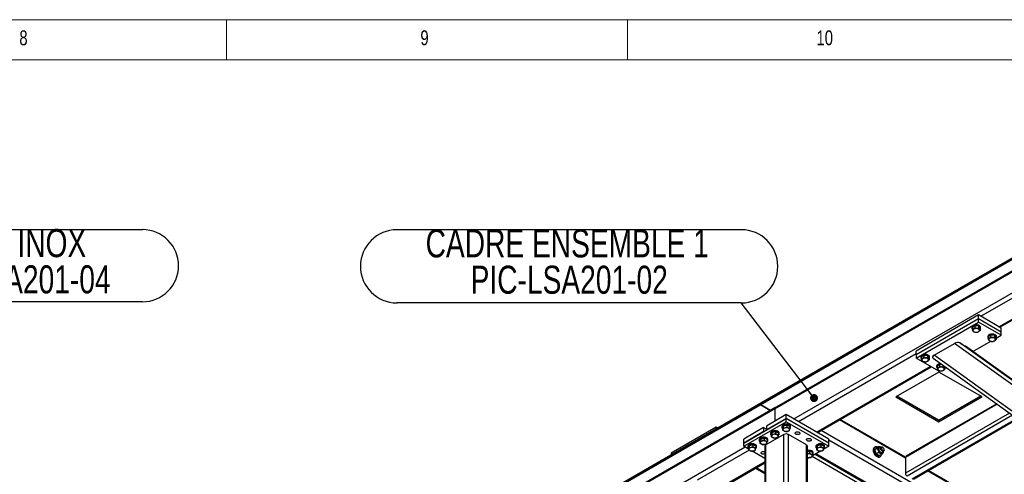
# Model space of a CAD drawing. Header units: millimetres. Extents: x 5 to 589, y 5 to 415.
# Tile 60 of 74: x 371 to 494, y 358 to 415. Entities that reach past the tile are written whole.
import ezdxf

# ---------------------------------------------------------------- set-up
doc = ezdxf.new("R2010")
doc.units = ezdxf.units.MM
doc.layers.add('NOTES', color=6, linetype='Continuous')
doc.layers.add('TRAIT-FORT', color=4, linetype='Continuous', lineweight=25)
doc.styles.add('SLDTEXTSTYLE0', font='TXT', dxfattribs={"width": 0.75})
doc.dimstyles.new('SLDDIMSTYLE4', dxfattribs={"dimtxt": 0.18, "dimasz": 1, "dimexe": 0, "dimexo": 0.0625, "dimgap": 0, "dimtad": 0, "dimtih": 1, "dimtoh": 1, "dimdec": 0, "dimrnd": 1e-09, "dimzin": 0, "dimdsep": 46, "dimtxsty": 'Standard', "dimblk1": 'DOT', "dimblk2": 'DOT', "dimsah": 1, "dimcen": 0.09, "dimadec": 0, "dimazin": 0, "dimtfac": 1, "dimtdec": 0, "dimtofl": 0, "dimtmove": 0, "dimatfit": 3, "dimldrblk": 'DOT', "dimfxl": 1, "dimfrac": 2, "dimtolj": 1, "dimtzin": 0, "dimarcsym": 0})

# ---------------------------------------------------------------- blocks, each defined once
blk = doc.blocks.new('SW_NOTE_13')
at = {"layer": 'NOTES', "color": 0}
for p, q in [((4.5, 4.5), (37.06, 4.5)), ((37.06, -4.5), (4.5, -4.5))]:
    blk.add_line(p, q, dxfattribs=at)
for centre, start, end in [((4.5, 0), 90, 270), ((37.06, 0), 270, 90)]:
    blk.add_arc(centre, 4.5, start, end, dxfattribs=at)
at = {"layer": 'NOTES', "color": 0, "char_height": 3.5, "attachment_point": 2, "style": 'SLDTEXTSTYLE0'}
for s, insert in [('TOLE INOX', (20.69, 4.57)), ('PIC-LSA201-04', (20.8, 0.05))]:
    blk.add_mtext(s, dxfattribs=dict(at, insert=insert))
blk = doc.blocks.new('SW_NOTE_15')
at = {"layer": 'NOTES', "color": 0}
for p, q in [((-42.92, 9.13), (0, 9.13)), ((0, 0), (-42.92, 0))]:
    blk.add_line(p, q, dxfattribs=at)
for centre, start, end in [((-42.92, 4.56), 90, 270), ((0, 4.56), 270, 90)]:
    blk.add_arc(centre, 4.56, start, end, dxfattribs=at)
at = {"layer": 'NOTES', "color": 0, "char_height": 3.5, "attachment_point": 2, "style": 'SLDTEXTSTYLE0'}
for s, insert in [('CADRE ENSEMBLE 1', (-21.7, 9.17)), ('PIC-LSA201-02', (-21.45, 4.64))]:
    blk.add_mtext(s, dxfattribs=dict(at, insert=insert))
blk = doc.blocks.new('_Dot')
at = {"color": 0, "linetype": 'ByBlock', "lineweight": -2}
blk.add_line((-0.5, 0), (-1, 0), dxfattribs=at)
at = {"color": 0, "linetype": 'ByBlock', "const_width": 0.5}
blk.add_lwpolyline([(-0.25, 0, 1), (0.25, 0, 1)], format="xyb", close=True, dxfattribs=at)

msp = doc.modelspace()

# ---------------------------------------------------------------- linework, layer by layer
at = {"color": 7, "linetype": 'Continuous', "lineweight": 18}
for p, q in [((589, 415), (5, 415)), ((397, 415), (397, 410)), ((447, 410), (447, 415)), ((584, 410), (10, 410))]:
    msp.add_line(p, q, dxfattribs=at)
at = {"layer": 'TRAIT-FORT', "color": 4, "linetype": 'Continuous', "lineweight": 25}
for p, q in [((463.594, 367.232), (502.131, 389.479)), ((463.594, 367.171), (502.131, 389.418)), ((502.131, 389.254), (463.594, 367.007)), ((465.362, 366.477), (502.131, 387.703)), ((502.131, 387.838), (465.527, 366.708)), ((467.73, 365.231), (497.004, 382.131)), ((491.03, 378.028), (497.492, 381.759)), ((493.292, 376.722), (499.468, 380.287)), ((493.409, 376.654), (499.468, 380.152)), ((490.747, 378.192), (482.969, 373.701)), ((490.747, 377.702), (490.747, 378.192)), ((493.575, 376.559), (490.747, 378.192)), ((490.747, 377.702), (482.969, 373.211)), ((482.969, 372.803), (490.747, 377.293)), ((493.575, 376.069), (490.747, 377.702)), ((490.747, 377.293), (490.747, 377.702)), ((493.575, 375.661), (490.747, 377.293)), ((489.914, 376.64), (489.914, 376.559)), ((490.279, 376.821), (489.978, 376.598)), ((489.978, 376.598), (489.978, 376.353)), ((490.279, 376.821), (490.279, 376.576)), ((490.765, 376.782), (490.279, 376.821)), ((490.765, 376.782), (490.765, 376.537)), ((490.765, 376.782), (490.95, 376.52)), ((490.95, 376.52), (490.95, 376.275)), ((491.014, 376.559), (491.014, 376.64)), ((492.259, 375.678), (491.958, 375.455)), ((492.259, 375.678), (492.259, 375.433)), ((492.745, 375.639), (492.259, 375.678)), ((492.745, 375.639), (492.745, 375.394)), ((492.745, 375.639), (492.93, 375.377)), ((492.959, 375.305), (493.575, 375.661)), ((493.575, 376.069), (493.575, 376.559)), ((493.575, 375.661), (493.575, 376.069)), ((485.204, 373.175), (487.761, 374.651)), ((498.525, 366.92), (487.761, 374.651)), ((488.423, 374.707), (489.095, 374.319)), ((498.525, 367.45), (488.423, 374.707)), ((490.057, 373.629), (492.279, 374.912)), ((491.894, 375.497), (491.894, 375.416)), ((491.958, 375.455), (491.958, 375.21)), ((492.93, 375.377), (492.93, 375.132)), ((492.994, 375.416), (492.994, 375.497)), ((468.296, 364.905), (482.969, 373.375)), ((482.969, 373.211), (482.969, 373.701)), ((482.969, 373.211), (482.969, 372.803)), ((498.525, 363.606), (485.204, 373.175)), ((498.525, 367.545), (489.095, 374.319)), ((498.525, 367.547), (489.116, 374.305)), ((485.797, 371.17), (482.969, 372.803)), ((483.55, 372.966), (483.55, 372.885)), ((483.915, 373.147), (483.614, 372.924)), ((483.614, 372.924), (483.614, 372.679)), ((483.915, 373.147), (483.915, 372.902)), ((484.401, 373.108), (483.915, 373.147)), ((484.401, 373.108), (484.401, 372.864)), ((484.401, 373.108), (484.586, 372.846)), ((484.586, 372.846), (484.586, 372.601)), ((484.65, 372.885), (484.65, 372.966)), ((485.086, 372.807), (498.525, 363.154)), ((485.895, 372.004), (485.594, 371.781)), ((485.895, 372.004), (485.895, 371.76)), ((486.242, 371.976), (485.895, 372.004)), ((470.559, 363.598), (484.736, 371.783)), ((470.853, 363.633), (484.853, 371.715)), ((485.82, 371.085), (480.433, 367.974)), ((485.53, 371.823), (485.53, 371.742)), ((485.594, 371.781), (485.594, 371.536)), ((485.797, 371.17), (485.915, 371.238)), ((491.208, 367.974), (485.82, 371.085)), ((486.381, 371.876), (486.381, 371.721)), ((486.508, 371.786), (486.566, 371.703)), ((486.566, 371.703), (486.566, 371.458)), ((486.595, 371.631), (486.666, 371.672)), ((379.802, 318.86), (463.59, 367.23)), ((379.802, 318.798), (463.59, 367.169)), ((463.59, 367.23), (463.59, 367.169)), ((463.59, 367.23), (463.594, 367.228)), ((463.59, 367.169), (463.59, 367.005)), ((463.59, 367.169), (463.594, 367.167)), ((463.594, 367.232), (463.594, 367.171)), ((463.594, 367.171), (463.594, 367.007)), ((480.433, 367.974), (485.82, 364.864)), ((485.82, 365.027), (480.574, 368.056)), ((485.82, 365.089), (480.627, 368.087)), ((493.093, 367.055), (481.625, 360.435)), ((493.015, 367.112), (481.687, 360.573)), ((491.014, 368.087), (485.82, 365.089)), ((491.067, 368.056), (485.82, 365.027)), ((485.82, 364.864), (491.208, 367.974)), ((463.59, 367.005), (379.802, 318.635)), ((465.362, 366.477), (382.277, 318.513)), ((465.362, 366.612), (382.442, 318.744)), ((464.817, 366.297), (463.59, 367.005)), ((463.594, 367.007), (464.82, 366.299)), ((465.398, 366.591), (465.362, 366.612)), ((465.362, 366.477), (465.362, 366.612)), ((465.362, 366.612), (465.362, 366.477)), ((465.362, 366.477), (465.362, 364.966)), ((494.606, 365.969), (481.625, 358.475)), ((461.473, 362.231), (466.776, 365.292)), ((461.473, 361.822), (466.776, 364.884)), ((466.776, 365.782), (464.301, 364.353)), ((466.776, 365.292), (464.301, 363.864)), ((466.776, 365.292), (466.776, 365.782)), ((472.079, 362.721), (466.776, 365.782)), ((472.079, 362.231), (466.776, 365.292)), ((466.776, 364.884), (466.776, 365.292)), ((466.776, 364.884), (472.079, 361.822)), ((481.625, 360.354), (473.399, 365.102)), ((481.63, 360.486), (473.516, 365.17)), ((494.984, 365.697), (481.837, 358.108)), ((495.551, 365.29), (482.474, 357.741)), ((482.624, 357.726), (495.629, 365.234)), ((485.82, 365.089), (485.82, 365.027)), ((485.82, 365.027), (485.82, 364.864)), ((458.031, 364.198), (452.419, 360.959)), ((458.031, 364.198), (458.031, 364.02)), ((458.185, 364.109), (458.031, 364.198)), ((463.947, 364.149), (461.473, 362.721)), ((463.947, 363.659), (461.473, 362.231)), ((463.947, 364.149), (463.947, 363.659)), ((463.947, 364.149), (464.301, 363.945)), ((464.301, 364.353), (464.301, 363.864)), ((464.812, 363.455), (464.812, 363.374)), ((464.974, 363.548), (464.907, 363.267)), ((464.974, 363.548), (465.429, 363.654)), ((464.974, 363.548), (464.974, 363.303)), ((465.429, 363.654), (465.429, 363.409)), ((465.816, 363.48), (465.429, 363.654)), ((465.816, 363.48), (465.816, 363.235)), ((465.912, 363.374), (465.912, 363.455)), ((466.226, 364.272), (466.226, 364.19)), ((466.389, 364.364), (466.321, 364.083)), ((466.321, 364.083), (466.321, 363.839)), ((466.389, 364.364), (466.843, 364.471)), ((466.389, 364.364), (466.389, 364.119)), ((466.843, 364.471), (466.843, 364.226)), ((467.231, 364.297), (466.843, 364.471)), ((467.231, 364.297), (467.231, 364.052)), ((467.326, 364.19), (467.326, 364.272)), ((506.02, 343.658), (471.136, 363.796)), ((461.473, 362.231), (461.473, 362.721)), ((461.473, 361.822), (461.473, 362.231)), ((463.397, 362.639), (463.397, 362.557)), ((463.56, 362.731), (463.493, 362.451)), ((463.493, 362.451), (463.493, 362.206)), ((463.56, 362.731), (464.015, 362.838)), ((463.56, 362.731), (463.56, 362.486)), ((464.015, 362.838), (464.015, 362.593)), ((464.402, 362.664), (464.015, 362.838)), ((466.493, 363.292), (464.23, 361.986)), ((464.402, 362.664), (464.402, 362.419)), ((464.497, 362.557), (464.497, 362.639)), ((464.907, 363.267), (464.907, 363.022)), ((466.493, 342.797), (466.493, 363.292)), ((467.059, 342.797), (467.059, 363.292)), ((469.321, 361.986), (467.059, 363.292)), ((472.079, 362.231), (472.079, 362.721)), ((521.824, 333.881), (472.079, 362.598)), ((472.079, 361.822), (472.079, 362.231)), ((461.649, 361.72), (429.9, 343.392)), ((452.419, 360.959), (452.419, 360.78)), ((462.137, 361.349), (455.674, 357.618)), ((462.078, 361.473), (461.473, 361.822)), ((461.983, 361.822), (461.983, 361.741)), ((462.146, 361.915), (462.078, 361.634)), ((462.078, 361.634), (462.078, 361.389)), ((462.146, 361.915), (462.601, 362.021)), ((462.146, 361.915), (462.146, 361.67)), ((464.113, 360.298), (462.521, 361.217)), ((462.601, 362.021), (462.601, 361.777)), ((462.988, 361.847), (462.601, 362.021)), ((462.988, 361.847), (462.988, 361.603)), ((463.083, 361.741), (463.083, 361.822)), ((464.113, 361.822), (464.113, 341.327)), ((464.23, 341.491), (464.23, 361.986)), ((469.321, 341.491), (469.321, 361.986)), ((469.439, 341.327), (469.439, 361.822)), ((469.439, 361.15), (469.672, 361.205)), ((469.672, 361.205), (469.672, 360.96)), ((470.059, 361.031), (469.672, 361.205)), ((471.032, 361.218), (470.031, 360.64)), ((470.059, 361.031), (470.059, 360.786)), ((470.154, 360.924), (470.154, 361.006)), ((470.468, 361.822), (470.468, 361.741)), ((477.029, 357.128), (470.488, 360.904)), ((470.631, 361.915), (470.564, 361.634)), ((470.564, 361.634), (470.564, 361.389)), ((470.631, 361.915), (471.086, 362.021)), ((470.631, 361.915), (470.631, 361.67)), ((471.086, 362.021), (471.086, 361.777)), ((471.473, 361.847), (471.086, 362.021)), ((472.079, 361.822), (471.445, 361.456)), ((471.473, 361.847), (471.473, 361.603)), ((471.568, 361.741), (471.568, 361.822)), ((477.84, 361.724), (477.752, 361.673)), ((478.092, 361.537), (477.842, 361.393)), ((477.842, 361.393), (477.842, 361.333)), ((478.286, 361.813), (478.036, 361.669)), ((478.286, 361.037), (478.036, 360.893)), ((478.611, 361.736), (478.382, 361.603)), ((478.566, 361.709), (478.531, 361.731)), ((478.681, 361.083), (478.911, 361.216)), ((478.814, 361.69), (478.761, 361.721)), ((478.867, 361.089), (478.867, 361.149)), ((478.973, 361.353), (478.973, 361.415)), ((464.113, 359.877), (457.937, 356.312)), ((458.054, 356.244), (464.113, 359.742)), ((469.537, 360.399), (469.439, 360.424)), ((469.617, 360.401), (469.439, 360.298)), ((476.463, 356.802), (470.001, 360.532)), ((470.371, 360.836), (476.923, 357.054)), ((478.673, 360.813), (478.424, 360.669)), ((478.427, 360.503), (478.515, 360.555)), ((481.625, 360.435), (481.625, 358.475)), ((462.969, 359.081), (464.113, 358.421)), ((464.113, 358.556), (463.086, 359.149)), ((494.353, 353.006), (484.4, 358.751)), ((494.358, 353.138), (484.517, 358.819))]:
    msp.add_line(p, q, dxfattribs=at)
at = {"layer": 'TRAIT-FORT', "color": 4, "linetype": 'Continuous', "lineweight": 25, "flags": 128}
for points in [[(491.014, 376.64), (491.012, 376.665), (490.996, 376.721), (490.962, 376.775), (490.913, 376.824), (490.849, 376.867), (490.772, 376.903), (490.686, 376.931), (490.593, 376.949), (490.495, 376.957), (490.396, 376.955), (490.3, 376.943), (490.209, 376.922), (490.126, 376.891), (490.054, 376.852), (489.995, 376.806), (489.951, 376.755), (489.924, 376.701), (489.914, 376.644), (489.914, 376.64)], [(490.95, 376.41), (490.957, 376.418), (490.992, 376.471), (491.011, 376.526), (491.012, 376.583), (490.996, 376.639), (490.962, 376.693), (490.913, 376.742), (490.849, 376.786), (490.772, 376.822), (490.686, 376.849), (490.593, 376.867), (490.495, 376.876), (490.396, 376.874), (490.3, 376.862), (490.209, 376.84), (490.126, 376.809), (490.054, 376.77), (489.995, 376.725), (489.951, 376.674), (489.924, 376.619), (489.914, 376.562), (489.922, 376.506), (489.947, 376.45), (489.978, 376.41)], [(490.782, 376.13), (490.827, 376.171), (490.856, 376.217), (490.867, 376.265), (490.861, 376.314), (490.838, 376.36), (490.798, 376.403), (490.744, 376.441), (490.677, 376.471), (490.601, 376.492), (490.519, 376.504), (490.435, 376.505), (490.352, 376.497), (490.274, 376.478), (490.204, 376.451), (490.145, 376.416), (490.101, 376.375), (490.072, 376.329), (490.06, 376.281), (490.066, 376.232), (490.09, 376.185), (490.13, 376.142), (490.184, 376.105), (490.251, 376.075), (490.326, 376.054), (490.408, 376.042), (490.493, 376.04), (490.576, 376.049), (490.654, 376.067), (490.724, 376.094), (490.782, 376.13)], [(492.994, 375.497), (492.992, 375.522), (492.976, 375.578), (492.942, 375.632), (492.893, 375.681), (492.828, 375.724), (492.752, 375.76), (492.666, 375.788), (492.572, 375.806), (492.475, 375.814), (492.376, 375.812), (492.28, 375.8), (492.189, 375.779), (492.106, 375.748), (492.034, 375.709), (491.975, 375.663), (491.931, 375.612), (491.904, 375.558), (491.894, 375.501), (491.894, 375.497)], [(492.93, 375.267), (492.937, 375.275), (492.972, 375.328), (492.991, 375.383), (492.992, 375.44), (492.976, 375.497), (492.942, 375.55), (492.893, 375.599), (492.828, 375.643), (492.752, 375.679), (492.666, 375.706), (492.572, 375.724), (492.475, 375.733), (492.376, 375.731), (492.28, 375.719), (492.189, 375.697), (492.106, 375.666), (492.034, 375.627), (491.975, 375.582), (491.931, 375.531), (491.904, 375.476), (491.894, 375.419), (491.902, 375.363), (491.927, 375.308), (491.958, 375.267)], [(492.762, 374.987), (492.807, 375.028), (492.836, 375.074), (492.847, 375.122), (492.841, 375.171), (492.818, 375.217), (492.778, 375.26), (492.724, 375.298), (492.657, 375.328), (492.581, 375.349), (492.499, 375.361), (492.415, 375.362), (492.332, 375.354), (492.254, 375.335), (492.184, 375.308), (492.125, 375.273), (492.081, 375.232), (492.052, 375.186), (492.04, 375.138), (492.046, 375.089), (492.07, 375.042), (492.109, 374.999), (492.164, 374.962), (492.23, 374.932), (492.306, 374.911), (492.388, 374.899), (492.473, 374.897), (492.556, 374.906), (492.634, 374.924), (492.704, 374.952), (492.762, 374.987)], [(484.65, 372.966), (484.648, 372.991), (484.632, 373.047), (484.598, 373.101), (484.549, 373.15), (484.485, 373.193), (484.408, 373.229), (484.322, 373.257), (484.229, 373.275), (484.131, 373.283), (484.032, 373.282), (483.936, 373.269), (483.845, 373.248), (483.762, 373.217), (483.69, 373.178), (483.631, 373.132), (483.587, 373.081), (483.56, 373.027), (483.55, 372.97), (483.55, 372.966)], [(484.586, 372.736), (484.593, 372.744), (484.628, 372.797), (484.647, 372.853), (484.648, 372.91), (484.632, 372.966), (484.598, 373.019), (484.549, 373.068), (484.485, 373.112), (484.408, 373.148), (484.322, 373.175), (484.229, 373.193), (484.131, 373.202), (484.032, 373.2), (483.936, 373.188), (483.845, 373.166), (483.762, 373.135), (483.69, 373.096), (483.631, 373.051), (483.587, 373), (483.56, 372.945), (483.55, 372.888), (483.558, 372.832), (483.583, 372.777), (483.614, 372.736)], [(484.419, 372.456), (484.463, 372.497), (484.492, 372.543), (484.503, 372.591), (484.497, 372.64), (484.474, 372.687), (484.434, 372.73), (484.38, 372.767), (484.313, 372.797), (484.237, 372.818), (484.155, 372.83), (484.071, 372.831), (483.988, 372.823), (483.91, 372.805), (483.84, 372.777), (483.781, 372.742), (483.737, 372.701), (483.708, 372.655), (483.696, 372.607), (483.702, 372.558), (483.726, 372.511), (483.766, 372.468), (483.82, 372.431), (483.887, 372.401), (483.962, 372.38), (484.044, 372.368), (484.129, 372.366), (484.212, 372.375), (484.29, 372.393), (484.36, 372.421), (484.419, 372.456)], [(486.016, 372.139), (486.012, 372.139), (485.916, 372.127), (485.825, 372.105), (485.742, 372.074), (485.67, 372.035), (485.611, 371.989), (485.567, 371.938), (485.54, 371.884), (485.53, 371.827), (485.53, 371.823)], [(486.128, 372.058), (486.111, 372.059), (486.012, 372.057), (485.916, 372.045), (485.825, 372.023), (485.742, 371.992), (485.67, 371.953), (485.611, 371.908), (485.567, 371.857), (485.54, 371.802), (485.53, 371.745), (485.538, 371.689), (485.563, 371.634), (485.594, 371.593)], [(486.398, 371.313), (486.443, 371.354), (486.472, 371.4), (486.483, 371.448), (486.477, 371.497), (486.454, 371.544), (486.414, 371.587), (486.36, 371.624), (486.293, 371.654), (486.217, 371.675), (486.135, 371.687), (486.051, 371.688), (485.968, 371.68), (485.89, 371.662), (485.82, 371.634), (485.761, 371.599), (485.717, 371.558), (485.688, 371.512), (485.676, 371.464), (485.682, 371.415), (485.706, 371.368), (485.746, 371.325), (485.8, 371.288), (485.866, 371.258), (485.942, 371.237), (486.024, 371.225), (486.109, 371.224), (486.192, 371.232), (486.27, 371.25), (486.34, 371.278), (486.398, 371.313)], [(467.326, 364.272), (467.322, 364.311), (467.301, 364.366), (467.263, 364.419), (467.21, 364.467), (467.142, 364.508), (467.063, 364.542), (466.975, 364.568), (466.88, 364.583), (466.782, 364.589), (466.684, 364.585), (466.589, 364.57), (466.499, 364.546), (466.419, 364.513), (466.35, 364.472), (466.295, 364.425), (466.255, 364.373), (466.232, 364.318), (466.226, 364.272)], [(465.912, 363.455), (465.907, 363.494), (465.887, 363.55), (465.849, 363.602), (465.796, 363.65), (465.728, 363.692), (465.649, 363.726), (465.561, 363.751), (465.466, 363.767), (465.368, 363.773), (465.27, 363.768), (465.174, 363.754), (465.085, 363.73), (465.005, 363.697), (464.936, 363.656), (464.88, 363.609), (464.841, 363.557), (464.818, 363.502), (464.812, 363.455)], [(465.809, 363.189), (465.817, 363.196), (465.865, 363.245), (465.896, 363.299), (465.911, 363.356), (465.907, 363.413), (465.887, 363.468), (465.849, 363.521), (465.796, 363.569), (465.728, 363.61), (465.649, 363.644), (465.561, 363.67), (465.466, 363.685), (465.368, 363.691), (465.27, 363.687), (465.174, 363.672), (465.085, 363.648), (465.005, 363.615), (464.936, 363.574), (464.88, 363.527), (464.841, 363.475), (464.818, 363.42), (464.812, 363.363), (464.824, 363.307), (464.853, 363.252), (464.853, 363.252)], [(467.223, 364.005), (467.231, 364.012), (467.279, 364.062), (467.311, 364.116), (467.325, 364.172), (467.322, 364.229), (467.301, 364.285), (467.263, 364.337), (467.21, 364.385), (467.142, 364.427), (467.063, 364.461), (466.975, 364.486), (466.88, 364.502), (466.782, 364.507), (466.684, 364.503), (466.589, 364.489), (466.499, 364.464), (466.419, 364.432), (466.35, 364.391), (466.295, 364.344), (466.255, 364.292), (466.232, 364.236), (466.226, 364.179), (466.238, 364.123), (466.268, 364.069), (466.268, 364.069)], [(466.268, 364.069), (466.313, 364.018), (466.321, 364.011)], [(466.528, 363.72), (466.599, 363.695), (466.679, 363.678), (466.762, 363.671), (466.847, 363.675), (466.928, 363.688), (467.002, 363.711), (467.067, 363.743), (467.119, 363.781), (467.155, 363.825), (467.176, 363.872), (467.179, 363.921), (467.164, 363.969), (467.132, 364.014), (467.085, 364.054), (467.024, 364.088), (466.952, 364.114), (466.873, 364.13), (466.789, 364.137), (466.705, 364.134), (466.624, 364.12), (466.55, 364.097), (466.485, 364.066), (466.433, 364.027), (466.396, 363.984), (466.376, 363.936), (466.373, 363.888), (466.388, 363.84), (466.42, 363.794), (466.467, 363.754), (466.528, 363.72)], [(468.402, 363.578), (468.448, 363.543), (468.478, 363.504), (468.49, 363.461), (468.483, 363.417), (468.457, 363.377), (468.415, 363.341), (468.359, 363.312), (468.292, 363.292), (468.218, 363.283), (468.143, 363.284), (468.071, 363.296), (468.006, 363.318), (467.953, 363.349), (467.915, 363.386), (467.894, 363.428), (467.891, 363.472), (467.908, 363.514), (467.942, 363.553), (467.992, 363.585), (468.054, 363.61), (468.125, 363.624), (468.199, 363.628), (468.274, 363.622), (468.343, 363.604), (468.402, 363.578)], [(463.083, 361.822), (463.079, 361.861), (463.058, 361.917), (463.021, 361.97), (462.967, 362.017), (462.9, 362.059), (462.821, 362.093), (462.732, 362.118), (462.638, 362.134), (462.54, 362.14), (462.441, 362.135), (462.346, 362.121), (462.257, 362.097), (462.176, 362.064), (462.107, 362.023), (462.052, 361.976), (462.012, 361.924), (461.989, 361.869), (461.983, 361.822)], [(464.497, 362.639), (464.493, 362.678), (464.472, 362.733), (464.435, 362.786), (464.381, 362.834), (464.314, 362.876), (464.235, 362.909), (464.147, 362.935), (464.052, 362.951), (463.954, 362.956), (463.856, 362.952), (463.76, 362.937), (463.671, 362.913), (463.59, 362.88), (463.521, 362.84), (463.466, 362.793), (463.426, 362.74), (463.403, 362.685), (463.397, 362.639)], [(464.395, 362.373), (464.403, 362.379), (464.451, 362.429), (464.482, 362.483), (464.497, 362.539), (464.493, 362.596), (464.472, 362.652), (464.435, 362.704), (464.381, 362.752), (464.314, 362.794), (464.235, 362.828), (464.147, 362.853), (464.052, 362.869), (463.954, 362.875), (463.856, 362.87), (463.76, 362.856), (463.671, 362.832), (463.59, 362.799), (463.521, 362.758), (463.466, 362.711), (463.426, 362.659), (463.403, 362.603), (463.398, 362.547), (463.41, 362.49), (463.439, 362.436), (463.439, 362.436)], [(463.439, 362.436), (463.485, 362.385), (463.493, 362.379)], [(463.699, 362.087), (463.771, 362.062), (463.85, 362.045), (463.934, 362.038), (464.018, 362.042), (464.099, 362.055), (464.174, 362.078), (464.238, 362.11), (464.29, 362.148), (464.327, 362.192), (464.347, 362.239), (464.35, 362.288), (464.335, 362.336), (464.304, 362.381), (464.256, 362.422), (464.195, 362.455), (464.124, 362.481), (464.044, 362.498), (463.961, 362.504), (463.877, 362.501), (463.796, 362.487), (463.721, 362.464), (463.657, 362.433), (463.605, 362.395), (463.568, 362.351), (463.548, 362.303), (463.545, 362.255), (463.559, 362.207), (463.591, 362.162), (463.639, 362.121), (463.699, 362.087)], [(464.853, 363.252), (464.899, 363.202), (464.907, 363.195)], [(465.114, 362.904), (465.185, 362.878), (465.265, 362.862), (465.348, 362.855), (465.432, 362.858), (465.513, 362.872), (465.588, 362.895), (465.653, 362.926), (465.704, 362.965), (465.741, 363.008), (465.762, 363.056), (465.764, 363.104), (465.75, 363.152), (465.718, 363.198), (465.67, 363.238), (465.61, 363.272), (465.538, 363.297), (465.459, 363.314), (465.375, 363.321), (465.291, 363.317), (465.21, 363.304), (465.135, 363.281), (465.071, 363.249), (465.019, 363.211), (464.982, 363.167), (464.962, 363.12), (464.959, 363.071), (464.974, 363.023), (465.005, 362.978), (465.053, 362.938), (465.114, 362.904)], [(469.816, 362.761), (469.862, 362.727), (469.892, 362.687), (469.904, 362.644), (469.897, 362.601), (469.872, 362.56), (469.829, 362.524), (469.773, 362.496), (469.706, 362.476), (469.633, 362.466), (469.557, 362.468), (469.485, 362.48), (469.42, 362.502), (469.367, 362.533), (469.329, 362.57), (469.308, 362.612), (469.306, 362.655), (469.322, 362.698), (469.356, 362.736), (469.406, 362.769), (469.468, 362.793), (469.539, 362.808), (469.614, 362.812), (469.688, 362.805), (469.757, 362.788), (469.816, 362.761)], [(471.568, 361.822), (471.564, 361.861), (471.544, 361.917), (471.506, 361.97), (471.452, 362.017), (471.385, 362.059), (471.306, 362.093), (471.218, 362.118), (471.123, 362.134), (471.025, 362.14), (470.927, 362.135), (470.831, 362.121), (470.742, 362.097), (470.661, 362.064), (470.592, 362.023), (470.537, 361.976), (470.497, 361.924), (470.474, 361.869), (470.468, 361.822)], [(462.981, 361.556), (462.989, 361.563), (463.036, 361.613), (463.068, 361.667), (463.082, 361.723), (463.079, 361.78), (463.058, 361.835), (463.021, 361.888), (462.967, 361.936), (462.9, 361.977), (462.821, 362.011), (462.732, 362.037), (462.638, 362.053), (462.54, 362.058), (462.441, 362.054), (462.346, 362.039), (462.257, 362.015), (462.176, 361.982), (462.107, 361.942), (462.052, 361.894), (462.012, 361.842), (461.989, 361.787), (461.984, 361.73), (461.996, 361.674), (462.025, 361.619), (462.025, 361.619)], [(462.025, 361.619), (462.071, 361.569), (462.078, 361.562)], [(462.285, 361.271), (462.357, 361.245), (462.436, 361.229), (462.52, 361.222), (462.604, 361.226), (462.685, 361.239), (462.76, 361.262), (462.824, 361.293), (462.876, 361.332), (462.913, 361.376), (462.933, 361.423), (462.936, 361.472), (462.921, 361.52), (462.889, 361.565), (462.842, 361.605), (462.781, 361.639), (462.71, 361.665), (462.63, 361.681), (462.547, 361.688), (462.462, 361.684), (462.381, 361.671), (462.307, 361.648), (462.242, 361.617), (462.19, 361.578), (462.154, 361.534), (462.133, 361.487), (462.13, 361.438), (462.145, 361.39), (462.177, 361.345), (462.224, 361.305), (462.285, 361.271)], [(464.113, 360.862), (464.049, 360.843), (463.976, 360.834), (463.9, 360.835), (463.828, 360.847), (463.764, 360.869), (463.71, 360.9), (463.672, 360.937), (463.651, 360.979), (463.649, 361.022), (463.665, 361.065), (463.699, 361.103), (463.749, 361.136), (463.811, 361.16), (463.882, 361.175), (463.957, 361.179), (464.031, 361.172), (464.1, 361.155), (464.113, 361.15)], [(470.154, 361.006), (470.15, 361.045), (470.129, 361.101), (470.092, 361.153), (470.038, 361.201), (469.971, 361.243), (469.892, 361.277), (469.803, 361.302), (469.709, 361.318), (469.611, 361.324), (469.512, 361.319), (469.439, 361.309)], [(470.052, 360.74), (470.06, 360.746), (470.107, 360.796), (470.139, 360.85), (470.153, 360.906), (470.15, 360.963), (470.129, 361.019), (470.092, 361.072), (470.038, 361.119), (469.971, 361.161), (469.892, 361.195), (469.803, 361.22), (469.709, 361.236), (469.611, 361.242), (469.512, 361.237), (469.439, 361.227)], [(471.466, 361.556), (471.474, 361.563), (471.522, 361.613), (471.553, 361.667), (471.568, 361.723), (471.564, 361.78), (471.544, 361.835), (471.506, 361.888), (471.452, 361.936), (471.385, 361.977), (471.306, 362.011), (471.218, 362.037), (471.123, 362.053), (471.025, 362.058), (470.927, 362.054), (470.831, 362.039), (470.742, 362.015), (470.661, 361.982), (470.592, 361.942), (470.537, 361.894), (470.497, 361.842), (470.474, 361.787), (470.469, 361.73), (470.481, 361.674), (470.51, 361.619), (470.51, 361.619)], [(470.51, 361.619), (470.556, 361.569), (470.564, 361.562)], [(470.77, 361.271), (470.842, 361.245), (470.921, 361.229), (471.005, 361.222), (471.089, 361.226), (471.17, 361.239), (471.245, 361.262), (471.309, 361.293), (471.361, 361.332), (471.398, 361.376), (471.418, 361.423), (471.421, 361.472), (471.406, 361.52), (471.375, 361.565), (471.327, 361.605), (471.267, 361.639), (471.195, 361.665), (471.116, 361.681), (471.032, 361.688), (470.948, 361.684), (470.867, 361.671), (470.792, 361.648), (470.728, 361.617), (470.676, 361.578), (470.639, 361.534), (470.619, 361.487), (470.616, 361.438), (470.631, 361.39), (470.662, 361.345), (470.71, 361.305), (470.77, 361.271)], [(477.752, 361.673), (477.734, 361.661), (477.687, 361.616), (477.65, 361.557), (477.625, 361.484), (477.613, 361.401), (477.614, 361.31), (477.628, 361.212), (477.655, 361.111), (477.693, 361.009), (477.743, 360.91), (477.801, 360.815), (477.868, 360.728), (477.94, 360.651), (478.017, 360.585), (478.096, 360.533), (478.174, 360.497), (478.25, 360.476), (478.322, 360.473), (478.388, 360.486), (478.427, 360.503)], [(478.122, 361.719), (478.093, 361.73), (478.017, 361.751), (477.945, 361.755), (477.88, 361.742), (477.823, 361.712), (477.775, 361.667), (477.738, 361.608), (477.714, 361.535), (477.702, 361.452), (477.703, 361.361), (477.717, 361.263), (477.743, 361.162), (477.782, 361.06), (477.831, 360.961), (477.89, 360.866), (477.956, 360.779), (478.029, 360.702), (478.105, 360.636), (478.184, 360.584), (478.263, 360.548), (478.339, 360.527), (478.411, 360.524), (478.476, 360.537), (478.533, 360.566), (478.581, 360.611), (478.617, 360.67), (478.642, 360.743), (478.652, 360.801)], [(478.531, 361.731), (478.488, 361.753), (478.445, 361.768), (478.403, 361.776), (478.364, 361.776), (478.327, 361.769), (478.294, 361.755), (478.265, 361.733), (478.241, 361.705)], [(478.382, 361.603), (478.368, 361.594), (478.34, 361.558), (478.323, 361.509), (478.32, 361.45), (478.33, 361.384), (478.352, 361.315), (478.386, 361.248), (478.429, 361.188), (478.479, 361.136), (478.531, 361.098)], [(478.531, 360.955), (478.575, 360.933), (478.618, 360.918), (478.66, 360.911), (478.699, 360.91), (478.736, 360.917), (478.769, 360.932), (478.798, 360.953), (478.822, 360.981)], [(478.973, 361.353), (478.967, 361.296), (478.947, 361.251), (478.916, 361.219), (478.875, 361.203), (478.827, 361.205), (478.775, 361.224), (478.722, 361.258), (478.671, 361.306), (478.626, 361.365), (478.59, 361.431), (478.564, 361.5), (478.551, 361.567), (478.551, 361.628), (478.564, 361.68), (478.59, 361.719), (478.626, 361.743), (478.671, 361.75), (478.722, 361.739), (478.761, 361.721)], [(478.973, 361.415), (478.967, 361.47), (478.948, 361.529), (478.919, 361.585), (478.88, 361.635), (478.837, 361.675), (478.792, 361.701), (478.748, 361.712), (478.71, 361.705), (478.68, 361.683), (478.662, 361.646), (478.655, 361.598), (478.662, 361.543), (478.68, 361.484), (478.71, 361.428), (478.748, 361.378), (478.792, 361.338), (478.837, 361.312), (478.88, 361.301), (478.919, 361.307), (478.948, 361.33), (478.967, 361.367), (478.973, 361.415)], [(469.439, 360.426), (469.507, 360.412), (469.591, 360.406), (469.675, 360.409), (469.756, 360.423), (469.831, 360.446), (469.895, 360.477), (469.947, 360.515), (469.984, 360.559), (470.004, 360.607), (470.007, 360.655), (469.992, 360.703), (469.96, 360.748), (469.913, 360.789), (469.852, 360.822), (469.781, 360.848), (469.701, 360.865), (469.618, 360.872), (469.534, 360.868), (469.452, 360.855), (469.439, 360.851)]]:
    msp.add_lwpolyline(points, dxfattribs=at)
at = {"layer": 'TRAIT-FORT', "color": 4, "linetype": 'Continuous', "lineweight": 25}
for centre, radius, start, end in [((486.387, 371.762), 0.246, 316.65205, 345.68694), ((466.776, 362.746), 0.615, 62.60967, 117.39033), ((464.313, 361.802), 0.201, 114.37466, 174.3052), ((469.238, 361.802), 0.201, 5.6948, 65.62534), ((478.46, 361.345), 0.618, 181.10815, 202.02116), ((478.571, 361.365), 0.729, 200.22711, 237.36203), ((478.628, 361.511), 0.434, 153.43643, 206.56357), ((478.925, 361.569), 0.729, 200.22711, 237.36203), ((478.619, 361.213), 0.144, 232.89507, 295.79447), ((478.544, 361.148), 0.324, 329.09852, 7.43986), ((481.772, 360.451), 0.148, 125.01333, 186.29885), ((482.086, 358.496), 0.461, 182.60548, 237.39452)]:
    msp.add_arc(centre, radius, start, end, dxfattribs=at)
for centre, major_axis, ratio, start_param, end_param in [((488.044, 374.488), (0.469, 0.109), 0.5330997, 0.5177879, 2.0885842), ((485.486, 373.012), (0.469, 0.109), 0.5330997, 2.0885842, 3.5783078), ((488.716, 374.1), (0.469, 0.109), 0.5330997, 0.4367151, 0.5177879), ((465.927, 366.477), (0.566, 0), 0.5773815, 2.3561132, 3.1415927), ((465.927, 366.477), (0.566, 0), 0.5773815, 2.3561132, 3.1415927), ((470.453, 363.864), (0.566, 0), 0.5773815, 5.0400182, 5.4977059), ((470.453, 363.864), (0.566, 0), 0.5773815, 5.0400182, 5.4977059)]:
    msp.add_ellipse(centre, major_axis=major_axis, ratio=ratio, start_param=start_param, end_param=end_param, dxfattribs=at)
for points, knots in [([(490.279, 376.576), (490.241, 376.535), (490.178, 376.468), (490.086, 376.402), (490.024, 376.37), (489.988, 376.357), (489.978, 376.353)], [0, 0, 0, 0, 0.3855495, 0.6376419, 0.8965462, 1, 1, 1, 1]), ([(490.162, 376.09), (490.146, 376.104), (490.114, 376.132), (490.066, 376.194), (490.02, 376.269), (489.992, 376.325), (489.978, 376.353)], [0, 0, 0, 0, 0.2646049, 0.5349477, 0.7653431, 1, 1, 1, 1]), ([(490.162, 376.09), (490.205, 376.078), (490.29, 376.053), (490.416, 376.036), (490.537, 376.036), (490.611, 376.046), (490.649, 376.051)], [0, 0, 0, 0, 0.2646049, 0.5349477, 0.7653431, 1, 1, 1, 1]), ([(490.765, 376.537), (490.723, 376.532), (490.638, 376.521), (490.512, 376.524), (490.391, 376.543), (490.317, 376.565), (490.279, 376.576)], [0, 0, 0, 0, 0.26460494, 0.53494775, 0.76534313, 1, 1, 1, 1]), ([(490.95, 376.275), (490.912, 376.234), (490.848, 376.166), (490.756, 376.1), (490.694, 376.068), (490.659, 376.055), (490.649, 376.051)], [0, 0, 0, 0, 0.3855495, 0.6376419, 0.8965462, 1, 1, 1, 1]), ([(490.765, 376.537), (490.781, 376.506), (490.814, 376.441), (490.862, 376.367), (490.908, 376.311), (490.936, 376.287), (490.95, 376.275)], [0, 0, 0, 0, 0.2646049, 0.5349477, 0.7653431, 1, 1, 1, 1]), ([(492.259, 375.433), (492.221, 375.392), (492.157, 375.325), (492.065, 375.259), (492.004, 375.227), (491.968, 375.214), (491.958, 375.21)], [0, 0, 0, 0, 0.3855495, 0.6376419, 0.8965462, 1, 1, 1, 1]), ([(492.142, 374.947), (492.126, 374.961), (492.094, 374.989), (492.046, 375.051), (492, 375.126), (491.972, 375.182), (491.958, 375.21)], [0, 0, 0, 0, 0.2646049, 0.5349477, 0.7653431, 1, 1, 1, 1]), ([(492.142, 374.947), (492.185, 374.935), (492.27, 374.91), (492.396, 374.893), (492.517, 374.893), (492.591, 374.903), (492.628, 374.908)], [0, 0, 0, 0, 0.2646049, 0.5349477, 0.7653431, 1, 1, 1, 1]), ([(492.745, 375.394), (492.703, 375.389), (492.618, 375.378), (492.491, 375.381), (492.371, 375.4), (492.297, 375.422), (492.259, 375.433)], [0, 0, 0, 0, 0.26460494, 0.53494775, 0.76534313, 1, 1, 1, 1]), ([(492.93, 375.132), (492.892, 375.091), (492.828, 375.023), (492.736, 374.957), (492.674, 374.926), (492.639, 374.912), (492.628, 374.908)], [0, 0, 0, 0, 0.3855495, 0.6376419, 0.8965462, 1, 1, 1, 1]), ([(492.745, 375.394), (492.761, 375.363), (492.794, 375.298), (492.842, 375.224), (492.888, 375.168), (492.916, 375.144), (492.93, 375.132)], [0, 0, 0, 0, 0.2646049, 0.5349477, 0.7653431, 1, 1, 1, 1]), ([(483.915, 372.902), (483.877, 372.862), (483.814, 372.794), (483.722, 372.728), (483.66, 372.696), (483.624, 372.683), (483.614, 372.679)], [0, 0, 0, 0, 0.3855495, 0.6376419, 0.8965462, 1, 1, 1, 1]), ([(483.798, 372.416), (483.782, 372.43), (483.75, 372.458), (483.702, 372.52), (483.656, 372.595), (483.628, 372.651), (483.614, 372.679)], [0, 0, 0, 0, 0.2646049, 0.5349477, 0.7653431, 1, 1, 1, 1]), ([(483.798, 372.416), (483.841, 372.404), (483.926, 372.379), (484.052, 372.362), (484.173, 372.362), (484.247, 372.372), (484.285, 372.377)], [0, 0, 0, 0, 0.2646049, 0.5349477, 0.7653431, 1, 1, 1, 1]), ([(484.401, 372.864), (484.359, 372.858), (484.274, 372.847), (484.148, 372.85), (484.027, 372.87), (483.953, 372.891), (483.915, 372.902)], [0, 0, 0, 0, 0.26460494, 0.53494775, 0.76534313, 1, 1, 1, 1]), ([(484.586, 372.601), (484.548, 372.56), (484.484, 372.493), (484.392, 372.426), (484.33, 372.395), (484.295, 372.381), (484.285, 372.377)], [0, 0, 0, 0, 0.3855495, 0.6376419, 0.8965462, 1, 1, 1, 1]), ([(484.401, 372.864), (484.417, 372.832), (484.45, 372.768), (484.498, 372.693), (484.544, 372.637), (484.572, 372.613), (484.586, 372.601)], [0, 0, 0, 0, 0.2646049, 0.5349477, 0.7653431, 1, 1, 1, 1]), ([(485.895, 371.76), (485.857, 371.719), (485.793, 371.651), (485.701, 371.585), (485.64, 371.553), (485.604, 371.54), (485.594, 371.536)], [0, 0, 0, 0, 0.3855495, 0.6376419, 0.8965462, 1, 1, 1, 1]), ([(485.778, 371.273), (485.762, 371.287), (485.73, 371.315), (485.682, 371.377), (485.636, 371.452), (485.608, 371.508), (485.594, 371.536)], [0, 0, 0, 0, 0.2646049, 0.5349477, 0.7653431, 1, 1, 1, 1]), ([(485.778, 371.273), (485.821, 371.261), (485.906, 371.236), (486.032, 371.219), (486.153, 371.219), (486.227, 371.229), (486.264, 371.235)], [0, 0, 0, 0, 0.2646049, 0.5349477, 0.7653431, 1, 1, 1, 1]), ([(486.381, 371.721), (486.339, 371.715), (486.254, 371.704), (486.128, 371.707), (486.007, 371.727), (485.933, 371.748), (485.895, 371.76)], [0, 0, 0, 0, 0.26460494, 0.53494775, 0.76534313, 1, 1, 1, 1]), ([(486.566, 371.458), (486.528, 371.417), (486.464, 371.35), (486.372, 371.283), (486.31, 371.252), (486.275, 371.238), (486.264, 371.235)], [0, 0, 0, 0, 0.3855495, 0.6376419, 0.8965462, 1, 1, 1, 1]), ([(486.381, 371.721), (486.397, 371.689), (486.43, 371.625), (486.478, 371.55), (486.524, 371.494), (486.552, 371.47), (486.566, 371.458)], [0, 0, 0, 0, 0.2646049, 0.5349477, 0.7653431, 1, 1, 1, 1]), ([(464.974, 363.303), (465.014, 363.303), (465.094, 363.304), (465.212, 363.325), (465.325, 363.361), (465.394, 363.393), (465.429, 363.409)], [0, 0, 0, 0, 0.26460494, 0.53494775, 0.76534313, 1, 1, 1, 1]), ([(465.816, 363.235), (465.767, 363.245), (465.686, 363.261), (465.567, 363.316), (465.488, 363.366), (465.442, 363.4), (465.429, 363.409)], [0, 0, 0, 0, 0.38554949, 0.63764185, 0.89654625, 1, 1, 1, 1]), ([(466.389, 364.119), (466.383, 364.086), (466.371, 364.019), (466.353, 363.939), (466.337, 363.879), (466.326, 363.852), (466.321, 363.839)], [0, 0, 0, 0, 0.2646049, 0.5349477, 0.7653431, 1, 1, 1, 1]), ([(466.708, 363.665), (466.659, 363.674), (466.578, 363.69), (466.459, 363.746), (466.38, 363.795), (466.334, 363.829), (466.321, 363.839)], [0, 0, 0, 0, 0.3855495, 0.6376419, 0.8965462, 1, 1, 1, 1]), ([(466.389, 364.119), (466.428, 364.12), (466.508, 364.12), (466.626, 364.141), (466.739, 364.177), (466.808, 364.21), (466.843, 364.226)], [0, 0, 0, 0, 0.26460494, 0.53494775, 0.76534313, 1, 1, 1, 1]), ([(467.163, 363.771), (467.124, 363.753), (467.044, 363.716), (466.926, 363.682), (466.813, 363.665), (466.743, 363.665), (466.708, 363.665)], [0, 0, 0, 0, 0.2646049, 0.5349477, 0.7653431, 1, 1, 1, 1]), ([(467.231, 364.052), (467.181, 364.062), (467.1, 364.078), (466.982, 364.133), (466.902, 364.183), (466.856, 364.216), (466.843, 364.226)], [0, 0, 0, 0, 0.38554949, 0.63764185, 0.89654625, 1, 1, 1, 1]), ([(467.163, 363.771), (467.169, 363.787), (467.181, 363.818), (467.198, 363.884), (467.215, 363.964), (467.225, 364.022), (467.231, 364.052)], [0, 0, 0, 0, 0.2646049, 0.5349477, 0.7653431, 1, 1, 1, 1]), ([(463.56, 362.486), (463.554, 362.453), (463.543, 362.386), (463.525, 362.306), (463.508, 362.246), (463.498, 362.219), (463.493, 362.206)], [0, 0, 0, 0, 0.2646049, 0.5349477, 0.7653431, 1, 1, 1, 1]), ([(463.88, 362.032), (463.831, 362.042), (463.749, 362.058), (463.631, 362.113), (463.551, 362.163), (463.506, 362.196), (463.493, 362.206)], [0, 0, 0, 0, 0.3855495, 0.6376419, 0.8965462, 1, 1, 1, 1]), ([(463.56, 362.486), (463.6, 362.487), (463.679, 362.487), (463.798, 362.508), (463.911, 362.545), (463.98, 362.577), (464.015, 362.593)], [0, 0, 0, 0, 0.26460494, 0.53494775, 0.76534313, 1, 1, 1, 1]), ([(464.335, 362.138), (464.295, 362.12), (464.215, 362.083), (464.097, 362.049), (463.984, 362.032), (463.915, 362.032), (463.88, 362.032)], [0, 0, 0, 0, 0.2646049, 0.5349477, 0.7653431, 1, 1, 1, 1]), ([(464.402, 362.419), (464.353, 362.429), (464.271, 362.445), (464.153, 362.5), (464.074, 362.55), (464.028, 362.583), (464.015, 362.593)], [0, 0, 0, 0, 0.38554949, 0.63764185, 0.89654625, 1, 1, 1, 1]), ([(464.335, 362.138), (464.34, 362.154), (464.352, 362.185), (464.37, 362.251), (464.387, 362.331), (464.397, 362.389), (464.402, 362.419)], [0, 0, 0, 0, 0.2646049, 0.5349477, 0.7653431, 1, 1, 1, 1]), ([(464.974, 363.303), (464.969, 363.27), (464.957, 363.202), (464.939, 363.123), (464.922, 363.063), (464.912, 363.036), (464.907, 363.022)], [0, 0, 0, 0, 0.2646049, 0.5349477, 0.7653431, 1, 1, 1, 1]), ([(465.294, 362.848), (465.245, 362.858), (465.163, 362.874), (465.045, 362.929), (464.966, 362.979), (464.92, 363.013), (464.907, 363.022)], [0, 0, 0, 0, 0.3855495, 0.6376419, 0.8965462, 1, 1, 1, 1]), ([(465.749, 362.955), (465.709, 362.937), (465.63, 362.9), (465.511, 362.865), (465.398, 362.849), (465.329, 362.848), (465.294, 362.848)], [0, 0, 0, 0, 0.2646049, 0.5349477, 0.7653431, 1, 1, 1, 1]), ([(465.749, 362.955), (465.755, 362.97), (465.767, 363.001), (465.784, 363.068), (465.801, 363.147), (465.811, 363.206), (465.816, 363.235)], [0, 0, 0, 0, 0.2646049, 0.5349477, 0.7653431, 1, 1, 1, 1]), ([(462.146, 361.67), (462.14, 361.637), (462.128, 361.569), (462.111, 361.49), (462.094, 361.43), (462.084, 361.403), (462.078, 361.389)], [0, 0, 0, 0, 0.2646049, 0.5349477, 0.7653431, 1, 1, 1, 1]), ([(462.466, 361.215), (462.416, 361.225), (462.335, 361.241), (462.217, 361.296), (462.137, 361.346), (462.092, 361.38), (462.078, 361.389)], [0, 0, 0, 0, 0.3855495, 0.6376419, 0.8965462, 1, 1, 1, 1]), ([(462.146, 361.67), (462.185, 361.67), (462.265, 361.671), (462.383, 361.692), (462.496, 361.728), (462.566, 361.76), (462.601, 361.777)], [0, 0, 0, 0, 0.26460494, 0.53494775, 0.76534313, 1, 1, 1, 1]), ([(462.92, 361.322), (462.881, 361.304), (462.801, 361.267), (462.683, 361.233), (462.57, 361.216), (462.501, 361.216), (462.466, 361.215)], [0, 0, 0, 0, 0.2646049, 0.5349477, 0.7653431, 1, 1, 1, 1]), ([(462.988, 361.603), (462.939, 361.612), (462.857, 361.628), (462.739, 361.683), (462.659, 361.733), (462.614, 361.767), (462.601, 361.777)], [0, 0, 0, 0, 0.38554949, 0.63764185, 0.89654625, 1, 1, 1, 1]), ([(462.92, 361.322), (462.926, 361.337), (462.938, 361.368), (462.956, 361.435), (462.972, 361.514), (462.983, 361.573), (462.988, 361.603)], [0, 0, 0, 0, 0.2646049, 0.5349477, 0.7653431, 1, 1, 1, 1]), ([(469.439, 360.876), (469.446, 360.877), (469.489, 360.884), (469.568, 360.913), (469.637, 360.944), (469.672, 360.96)], [0, 0, 0, 0, 0.0932013, 0.5424459, 1, 1, 1, 1]), ([(470.059, 360.786), (470.01, 360.796), (469.928, 360.812), (469.81, 360.867), (469.731, 360.917), (469.685, 360.951), (469.672, 360.96)], [0, 0, 0, 0, 0.38554949, 0.63764185, 0.89654625, 1, 1, 1, 1]), ([(470.631, 361.67), (470.625, 361.637), (470.614, 361.569), (470.596, 361.49), (470.579, 361.43), (470.569, 361.403), (470.564, 361.389)], [0, 0, 0, 0, 0.2646049, 0.5349477, 0.7653431, 1, 1, 1, 1]), ([(470.951, 361.215), (470.902, 361.225), (470.82, 361.241), (470.702, 361.296), (470.623, 361.346), (470.577, 361.38), (470.564, 361.389)], [0, 0, 0, 0, 0.3855495, 0.6376419, 0.8965462, 1, 1, 1, 1]), ([(470.631, 361.67), (470.671, 361.67), (470.751, 361.671), (470.869, 361.692), (470.982, 361.728), (471.051, 361.76), (471.086, 361.777)], [0, 0, 0, 0, 0.26460494, 0.53494775, 0.76534313, 1, 1, 1, 1]), ([(471.406, 361.322), (471.366, 361.304), (471.286, 361.267), (471.168, 361.233), (471.055, 361.216), (470.986, 361.216), (470.951, 361.215)], [0, 0, 0, 0, 0.2646049, 0.5349477, 0.7653431, 1, 1, 1, 1]), ([(471.473, 361.603), (471.424, 361.612), (471.342, 361.628), (471.224, 361.683), (471.145, 361.733), (471.099, 361.767), (471.086, 361.777)], [0, 0, 0, 0, 0.38554949, 0.63764185, 0.89654625, 1, 1, 1, 1]), ([(471.406, 361.322), (471.412, 361.337), (471.423, 361.368), (471.441, 361.435), (471.458, 361.514), (471.468, 361.573), (471.473, 361.603)], [0, 0, 0, 0, 0.2646049, 0.5349477, 0.7653431, 1, 1, 1, 1]), ([(477.887, 361.501), (477.873, 361.478), (477.845, 361.434), (477.843, 361.406), (477.842, 361.393)], [0, 0, 0, 0, 0.504, 1, 1, 1, 1]), ([(477.887, 361.113), (477.873, 361.159), (477.845, 361.249), (477.843, 361.345), (477.842, 361.393)], [0, 0, 0, 0, 0.504, 1, 1, 1, 1]), ([(478.036, 361.669), (478.011, 361.643), (477.959, 361.59), (477.911, 361.535), (477.891, 361.507), (477.887, 361.501)], [0, 0, 0, 0, 0.4323851, 0.8795539, 1, 1, 1, 1]), ([(478.036, 360.893), (478.011, 360.92), (477.959, 360.976), (477.911, 361.054), (477.891, 361.103), (477.887, 361.113)], [0, 0, 0, 0, 0.4323851, 0.8795539, 1, 1, 1, 1]), ([(478.178, 360.751), (478.175, 360.753), (478.148, 360.769), (478.104, 360.803), (478.063, 360.85), (478.044, 360.881), (478.036, 360.893)], [0, 0, 0, 0, 0.0483686, 0.3993299, 0.7629647, 1, 1, 1, 1]), ([(478.092, 361.537), (478.117, 361.563), (478.169, 361.616), (478.216, 361.671), (478.236, 361.699), (478.241, 361.705)], [0, 0, 0, 0, 0.4323851, 0.8795539, 1, 1, 1, 1]), ([(478.092, 361.537), (478.117, 361.51), (478.169, 361.455), (478.216, 361.376), (478.236, 361.328), (478.241, 361.317)], [0, 0, 0, 0, 0.43238505, 0.87955391, 1, 1, 1, 1]), ([(478.241, 361.705), (478.255, 361.728), (478.283, 361.772), (478.285, 361.8), (478.286, 361.813)], [0, 0, 0, 0, 0.504, 1, 1, 1, 1]), ([(478.241, 361.317), (478.255, 361.271), (478.283, 361.181), (478.285, 361.085), (478.286, 361.037)], [0, 0, 0, 0, 0.504, 1, 1, 1, 1]), ([(478.286, 361.813), (478.307, 361.809), (478.36, 361.798), (478.441, 361.774), (478.5, 361.749), (478.528, 361.733), (478.531, 361.731)], [0, 0, 0, 0, 0.2370392, 0.5890192, 0.9516306, 1, 1, 1, 1]), ([(478.286, 361.037), (478.307, 361.033), (478.36, 361.022), (478.441, 360.998), (478.5, 360.973), (478.528, 360.957), (478.531, 360.955)], [0, 0, 0, 0, 0.2370392, 0.5890192, 0.9516306, 1, 1, 1, 1]), ([(478.531, 360.955), (478.551, 360.943), (478.591, 360.917), (478.638, 360.868), (478.661, 360.833), (478.673, 360.813)], [0, 0, 0, 0, 0.3099902, 0.6295459, 1, 1, 1, 1]), ([(478.822, 360.981), (478.802, 360.955), (478.763, 360.904), (478.703, 360.843), (478.673, 360.813)], [0, 0, 0, 0, 0.504, 1, 1, 1, 1]), ([(478.867, 361.089), (478.866, 361.077), (478.864, 361.053), (478.844, 361.014), (478.826, 360.987), (478.822, 360.981)], [0, 0, 0, 0, 0.4323851, 0.8795539, 1, 1, 1, 1]), ([(469.991, 360.506), (469.952, 360.487), (469.872, 360.451), (469.754, 360.416), (469.641, 360.399), (469.572, 360.399), (469.537, 360.399)], [0, 0, 0, 0, 0.2646049, 0.5349477, 0.7653431, 1, 1, 1, 1]), ([(469.991, 360.506), (469.997, 360.521), (470.009, 360.552), (470.027, 360.618), (470.044, 360.698), (470.054, 360.757), (470.059, 360.786)], [0, 0, 0, 0, 0.2646049, 0.5349477, 0.7653431, 1, 1, 1, 1]), ([(478.424, 360.669), (478.391, 360.676), (478.33, 360.689), (478.246, 360.716), (478.201, 360.74), (478.178, 360.751)], [0, 0, 0, 0, 0.3704571, 0.6810182, 1, 1, 1, 1])]:
    msp.add_open_spline(points, degree=3, knots=knots, dxfattribs=at)

# ---------------------------------------------------------------- block references
at = {"layer": 'NOTES', "color": 211}
for name, p in [('SW_NOTE_13', (349.455, 384.332)), ('SW_NOTE_15', (461.172, 379.7))]:
    msp.add_blockref(name, p, dxfattribs=at)

# ---------------------------------------------------------------- texts
at = {"layer": 'NOTES', "color": 211, "attachment_point": 1, "style": 'SLDTEXTSTYLE0'}
for s, insert, char_height in [('8', (371.167, 413.668), 1.852), ('9', (421.167, 413.668), 1.852), ('10', (470.542, 413.668), 1.8521)]:
    msp.add_mtext(s, dxfattribs=dict(at, insert=insert, char_height=char_height))

# ---------------------------------------------------------------- leaders
at = {"layer": 'NOTES', "color": 211}
msp.add_leader([(470.243, 367.838), (461.172, 379.7)], dimstyle='SLDDIMSTYLE4', dxfattribs=at)

doc.saveas('drawing.dxf')
